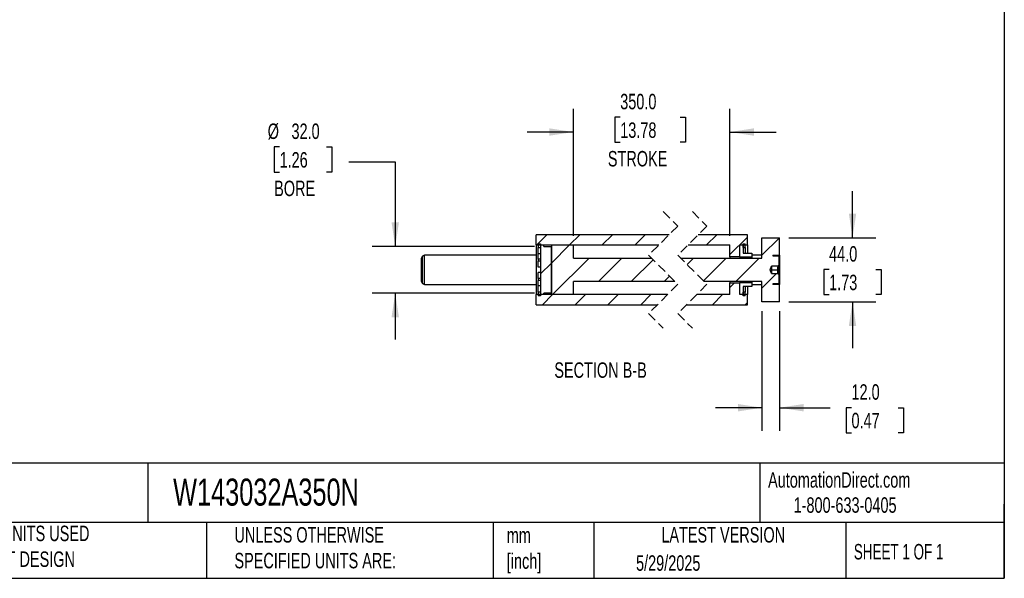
# Model space of a CAD drawing. Header units: millimetres. Extents: x 32 to 1365, y 32 to 1048.
# Tile 3 of 5: x 691 to 1365, y 32 to 414. Entities that reach past the tile are written whole.
import ezdxf

# ---------------------------------------------------------------- set-up
doc = ezdxf.new("R2010")
doc.units = ezdxf.units.MM
doc.header["$LTSCALE"] = 5
doc.linetypes.add('SLD-Dashed', pattern=[1.905, 1.27, -0.635])
doc.linetypes.add('SLD-Solid', pattern=[0])
doc.layers.add('DIMENSIONS', color=140, linetype='SLD-Solid', lineweight=25)
doc.layers.add('TEXT', color=140, linetype='SLD-Solid', lineweight=25)
doc.layers.add('HATCH', color=6, linetype='SLD-Solid')
doc.styles.add('SLDTEXTSTYLE0', font='TXT', dxfattribs={"width": 0.7})
doc.styles.add('SLDTEXTSTYLE1', font='TXT', dxfattribs={"width": 0.65})
doc.dimstyles.new('SLDDIMSTYLE2', dxfattribs={"dimtxt": 10.790039, "dimasz": 16.51, "dimexe": 0, "dimexo": 0.0625, "dimgap": 2.69751, "dimtad": 0, "dimtih": 1, "dimtoh": 1, "dimrnd": 1e-09, "dimzin": 4, "dimdsep": 46, "dimtxsty": 'SLDTEXTSTYLE0', "dimsah": 1, "dimcen": 0.09, "dimadec": 0, "dimazin": 1, "dimtfac": 1, "dimtmove": 0, "dimatfit": 0, "dimfxl": 0, "dimfrac": 2, "dimtolj": 1, "dimtzin": 12, "dimarcsym": 0})

# ---------------------------------------------------------------- blocks, each defined once
blk = doc.blocks.new('_D_36')
at = {"layer": 'DIMENSIONS'}
for p, q in [((1261.31, 264.93), (1261.31, 296.68)), ((1217.66, 264.93), (1277.18, 264.93)), ((1245.28, 243.07), (1241.65, 243.07)), ((1241.65, 243.07), (1241.65, 225.93)), ((1277.34, 243.07), (1280.96, 243.07)), ((1280.96, 243.07), (1280.96, 225.93)), ((1241.65, 225.93), (1245.28, 225.93)), ((1280.96, 225.93), (1277.34, 225.93)), ((1217.66, 220.93), (1277.18, 220.93)), ((1261.31, 220.93), (1261.31, 189.18))]:
    blk.add_line(p, q, dxfattribs=at)
for points in [[(1261.31, 264.93), (1263.85, 281.44), (1258.77, 281.44)], [(1261.31, 220.93), (1258.77, 204.42), (1263.85, 204.42)]]:
    blk.add_solid(points, dxfattribs=at)
at = {"layer": 'DIMENSIONS', "char_height": 10.583, "attachment_point": 1, "style": 'SLDTEXTSTYLE0'}
for s, insert in [('44.0', (1245.28, 259.13)), ('1.73', (1245.28, 239.57))]:
    blk.add_mtext(s, dxfattribs=dict(at, insert=insert))
blk = doc.blocks.new('_D_37')
at = {"layer": 'DIMENSIONS'}
for p, q in [((1199.31, 214.58), (1199.31, 132.65)), ((1211.31, 214.58), (1211.31, 132.65)), ((1199.31, 148.52), (1167.56, 148.52)), ((1211.31, 148.52), (1245.98, 148.52)), ((1260.6, 148.52), (1256.98, 148.52)), ((1256.98, 148.52), (1256.98, 131.37)), ((1292.66, 148.52), (1296.29, 148.52)), ((1296.29, 148.52), (1296.29, 131.37)), ((1256.98, 131.37), (1260.6, 131.37)), ((1296.29, 131.37), (1292.66, 131.37))]:
    blk.add_line(p, q, dxfattribs=at)
for points in [[(1199.31, 148.52), (1182.8, 151.06), (1182.8, 145.98)], [(1211.31, 148.52), (1227.82, 145.98), (1227.82, 151.06)]]:
    blk.add_solid(points, dxfattribs=at)
at = {"layer": 'DIMENSIONS', "char_height": 10.583, "attachment_point": 1, "style": 'SLDTEXTSTYLE0'}
for s, insert in [('12.0', (1260.6, 164.58)), ('0.47', (1260.6, 145.02))]:
    blk.add_mtext(s, dxfattribs=dict(at, insert=insert))
blk = doc.blocks.new('_D_38')
at = {"layer": 'DIMENSIONS'}
for p, q in [((1070.14, 266.28), (1070.14, 353.13)), ((1177.31, 266.28), (1177.31, 353.13)), ((1102.23, 347.35), (1098.6, 347.35)), ((1098.6, 347.35), (1098.6, 330.2)), ((1143.26, 347.35), (1146.89, 347.35)), ((1146.89, 347.35), (1146.89, 330.2)), ((1070.14, 337.25), (1038.39, 337.25)), ((1177.31, 337.25), (1209.06, 337.25)), ((1098.6, 330.2), (1102.23, 330.2)), ((1146.89, 330.2), (1143.26, 330.2))]:
    blk.add_line(p, q, dxfattribs=at)
for points in [[(1070.14, 337.25), (1053.63, 339.79), (1053.63, 334.71)], [(1177.31, 337.25), (1193.82, 334.71), (1193.82, 339.79)]]:
    blk.add_solid(points, dxfattribs=at)
at = {"layer": 'DIMENSIONS', "char_height": 10.583, "attachment_point": 1, "style": 'SLDTEXTSTYLE0'}
for s, insert in [('350.0', (1102.23, 363.4)), ('13.78', (1102.23, 343.84)), ('STROKE', (1093.76, 324.27))]:
    blk.add_mtext(s, dxfattribs=dict(at, insert=insert))
blk = doc.blocks.new('_D_39')
at = {"layer": 'DIMENSIONS'}
for p, q in [((868.96, 327.02), (865.34, 327.02)), ((865.34, 327.02), (865.34, 309.87)), ((901.03, 327.02), (904.65, 327.02)), ((904.65, 327.02), (904.65, 309.87)), ((916.41, 316.93), (948.16, 316.93)), ((948.16, 316.93), (948.16, 258.93)), ((865.34, 309.87), (868.96, 309.87)), ((904.65, 309.87), (901.03, 309.87)), ((1043.54, 258.93), (932.29, 258.93)), ((1043.54, 226.93), (932.29, 226.93)), ((948.16, 226.93), (948.16, 195.18))]:
    blk.add_line(p, q, dxfattribs=at)
for points in [[(948.16, 258.93), (950.7, 275.44), (945.62, 275.44)], [(948.16, 226.93), (945.62, 210.42), (950.7, 210.42)]]:
    blk.add_solid(points, dxfattribs=at)
at = {"layer": 'DIMENSIONS', "char_height": 10.583, "attachment_point": 1, "style": 'SLDTEXTSTYLE0'}
for s, insert in [('%%c', (860.82, 343.08)), ('32.0', (877.11, 343.08)), ('1.26', (868.96, 323.51)), ('BORE', (865.23, 303.95))]:
    blk.add_mtext(s, dxfattribs=dict(at, insert=insert))
blk = doc.blocks.new('SW_HATCH_1')
at = {"layer": 'HATCH', "color": 0}
for p, q in [((-116.39, 0), (-123.39, -7)), ((-93.93, 0), (-100.93, -7)), ((-71.48, 0), (-78.48, -7)), ((-49.03, 0), (-56.03, -7)), ((0, 0), (-7, -7)), ((20.9, -1.55), (8.9, -13.55)), ((42.9, -2), (30.9, -14)), ((-100.93, -7), (-113.27, -19.34)), ((-113.27, -19.34), (-120.77, -26.84)), ((-87.48, -16), (-112.48, -41)), ((-65.03, -16), (-81.03, -32)), ((-43.69, -17.11), (-58.58, -32)), ((-16, -16), (-20.39, -20.39)), ((6.45, -16), (-9.13, -31.58)), ((28.9, -16), (12.9, -32)), ((40.85, -26.5), (30.9, -36.45)), ((-32.43, -28.3), (-36.13, -32)), ((12.05, -32.85), (8.9, -36)), ((-112.48, -41), (-119.48, -48)), ((-90.03, -41), (-97.03, -48)), ((-67.58, -41), (-74.58, -48)), ((-45.13, -41), (-52.13, -48)), ((3.9, -41), (-3.1, -48)), ((20.9, -46.45), (19.35, -48))]:
    blk.add_line(p, q, dxfattribs=at)

msp = doc.modelspace()

# ---------------------------------------------------------------- linework, layer by layer
at = {"color": 7, "linetype": 'SLD-Dashed', "lineweight": 18}
for p, q in [((1131.652, 282.801), (1141.652, 272.863)), ((1151.652, 282.801), (1161.652, 272.863)), ((1141.652, 272.863), (1121.652, 252.863)), ((1161.652, 272.863), (1141.652, 252.863)), ((1121.652, 252.863), (1141.652, 232.988)), ((1141.652, 252.863), (1161.652, 232.988)), ((1141.652, 232.988), (1121.652, 212.988)), ((1161.652, 232.988), (1141.652, 212.988)), ((1121.652, 212.988), (1131.652, 203.051)), ((1141.652, 212.988), (1151.652, 203.051))]:
    msp.add_line(p, q, dxfattribs=at)
for p, q in [((1135.714, 266.926), (1044.636, 266.926)), ((1044.636, 259.926), (1044.636, 266.926)), ((1189.311, 266.926), (1155.714, 266.926)), ((1189.311, 259.926), (1189.311, 266.926)), ((1199.311, 264.926), (1211.311, 264.926)), ((1199.311, 250.926), (1199.311, 264.926)), ((1211.311, 252.926), (1211.311, 264.926)), ((1044.636, 259.926), (1128.714, 259.926)), ((1044.636, 259.926), (1044.636, 225.926)), ((1046.136, 260.748), (1046.136, 258.306)), ((1046.136, 260.748), (1047.636, 260.748)), ((1046.136, 258.306), (1047.636, 258.306)), ((1046.136, 253.904), (1046.136, 258.306)), ((1047.636, 260.748), (1047.636, 258.306)), ((1047.636, 259.926), (1049.886, 259.926)), ((1047.636, 259.926), (1047.636, 225.926)), ((1049.886, 258.926), (1049.886, 259.926)), ((1049.886, 258.926), (1055.136, 258.926)), ((1055.136, 259.926), (1055.136, 225.926)), ((1055.136, 259.926), (1070.136, 259.926)), ((1055.136, 226.926), (1055.136, 258.926)), ((1070.136, 250.926), (1070.136, 259.926)), ((1148.714, 259.926), (1177.311, 259.926)), ((1177.311, 251.776), (1177.311, 259.926)), ((1184.061, 259.926), (1186.311, 259.926)), ((1184.061, 251.776), (1184.061, 259.926)), ((1184.061, 259.926), (1189.311, 259.926)), ((1184.061, 251.776), (1184.061, 259.926)), ((1186.311, 260.748), (1187.811, 260.748)), ((1186.311, 258.306), (1186.311, 260.748)), ((1186.311, 259.926), (1186.311, 254.426)), ((1186.311, 258.306), (1187.811, 258.306)), ((1187.811, 258.306), (1187.811, 260.748)), ((1187.811, 258.306), (1187.811, 254.426)), ((1189.311, 259.926), (1189.311, 254.426)), ((966.136, 234.947), (966.136, 250.905)), ((968.136, 252.926), (966.886, 252.204)), ((966.886, 233.648), (966.886, 252.204)), ((1044.636, 252.926), (968.136, 252.926)), ((968.136, 232.926), (968.136, 252.926)), ((1047.636, 253.904), (1046.136, 253.904)), ((1046.136, 250.173), (1046.136, 253.904)), ((1047.636, 250.173), (1046.136, 250.173)), ((1046.136, 250.173), (1046.136, 248.893)), ((1070.136, 250.926), (1123.602, 250.926)), ((1143.602, 250.926), (1199.311, 250.926)), ((1184.061, 251.776), (1177.311, 251.776)), ((1177.311, 251.776), (1177.311, 250.926)), ((1184.061, 251.776), (1192.311, 251.776)), ((1184.061, 251.776), (1184.061, 250.926)), ((1184.061, 251.776), (1184.061, 250.926)), ((1186.311, 254.426), (1192.311, 254.426)), ((1192.311, 254.426), (1192.311, 251.776)), ((1199.311, 252.926), (1192.311, 252.926)), ((1192.311, 251.776), (1192.311, 250.926)), ((1206.811, 252.926), (1211.311, 252.926)), ((1206.811, 252.926), (1206.811, 252.426)), ((1206.811, 252.426), (1210.561, 252.426)), ((1210.811, 252.176), (1210.811, 246.176)), ((1211.311, 252.926), (1211.311, 232.926)), ((1047.636, 248.893), (1046.136, 248.893)), ((1046.136, 244.676), (1046.136, 248.893)), ((1047.636, 244.676), (1046.136, 244.676)), ((1204.837, 242.926), (1205.747, 245.426)), ((1205.747, 240.426), (1204.837, 242.926)), ((1205.747, 245.426), (1205.811, 245.426)), ((1205.747, 245.426), (1205.747, 240.426)), ((1210.061, 245.426), (1205.811, 245.426)), ((1205.811, 245.426), (1205.811, 244.176)), ((1205.811, 244.176), (1205.811, 241.676)), ((1205.811, 242.926), (1210.447, 242.926)), ((1210.061, 245.426), (1210.811, 246.176)), ((1210.447, 245.426), (1210.061, 245.426)), ((1210.811, 246.176), (1210.811, 239.676)), ((1047.636, 241.176), (1046.136, 241.176)), ((1046.136, 236.959), (1046.136, 241.176)), ((1047.636, 236.959), (1046.136, 236.959)), ((1046.136, 236.959), (1046.136, 235.679)), ((1205.811, 240.426), (1205.747, 240.426)), ((1205.811, 241.676), (1205.811, 240.426)), ((1205.811, 240.426), (1210.061, 240.426)), ((1210.811, 239.676), (1210.061, 240.426)), ((1210.061, 240.426), (1210.447, 240.426)), ((1210.811, 239.676), (1210.811, 233.676)), ((966.886, 233.648), (968.136, 232.926)), ((968.136, 232.926), (1044.636, 232.926)), ((1047.636, 235.679), (1046.136, 235.679)), ((1046.136, 231.948), (1046.136, 235.679)), ((1047.636, 231.948), (1046.136, 231.948)), ((1046.136, 227.546), (1046.136, 231.948)), ((1139.702, 234.926), (1070.136, 234.926)), ((1070.136, 225.926), (1070.136, 234.926)), ((1199.311, 234.926), (1159.702, 234.926)), ((1177.311, 234.926), (1177.311, 234.076)), ((1177.311, 225.926), (1177.311, 234.076)), ((1177.311, 234.076), (1184.061, 234.076)), ((1184.061, 234.926), (1184.061, 234.076)), ((1184.061, 234.926), (1184.061, 234.076)), ((1184.061, 225.926), (1184.061, 234.076)), ((1192.311, 234.076), (1184.061, 234.076)), ((1184.061, 225.926), (1184.061, 234.076)), ((1192.311, 231.426), (1186.311, 231.426)), ((1186.311, 231.426), (1186.311, 225.926)), ((1187.811, 231.426), (1187.811, 227.546)), ((1189.311, 231.426), (1189.311, 225.926)), ((1192.311, 234.926), (1192.311, 234.076)), ((1192.311, 234.076), (1192.311, 231.426)), ((1192.311, 232.926), (1199.311, 232.926)), ((1199.311, 220.926), (1199.311, 234.926)), ((1210.561, 233.426), (1206.811, 233.426)), ((1206.811, 233.426), (1206.811, 232.926)), ((1211.311, 232.926), (1206.811, 232.926)), ((1211.311, 220.926), (1211.311, 232.926)), ((1134.589, 225.926), (1044.636, 225.926)), ((1044.636, 218.926), (1044.636, 225.926)), ((1046.136, 227.546), (1046.136, 225.104)), ((1047.636, 227.546), (1046.136, 227.546)), ((1047.636, 225.104), (1046.136, 225.104)), ((1047.636, 227.546), (1047.636, 225.104)), ((1049.886, 225.926), (1047.636, 225.926)), ((1055.136, 226.926), (1049.886, 226.926)), ((1049.886, 225.926), (1049.886, 226.926)), ((1070.136, 225.926), (1055.136, 225.926)), ((1177.311, 225.926), (1154.589, 225.926)), ((1186.311, 225.926), (1184.061, 225.926)), ((1189.311, 225.926), (1184.061, 225.926)), ((1187.811, 227.546), (1186.311, 227.546)), ((1186.311, 225.104), (1186.311, 227.546)), ((1187.811, 225.104), (1186.311, 225.104)), ((1187.811, 225.104), (1187.811, 227.546)), ((1189.311, 218.926), (1189.311, 225.926)), ((1044.636, 218.926), (1127.589, 218.926)), ((1147.589, 218.926), (1189.311, 218.926)), ((1211.311, 220.926), (1199.311, 220.926))]:
    msp.add_line(p, q)
for centre, radius, start, end in [((967.636, 250.905), 1.5, 120.000784, 179.998885), ((1210.561, 252.176), 0.25, 0.000517, 89.998843), ((967.636, 234.947), 1.5, 180.001115, 239.999216), ((1210.561, 233.676), 0.25, 270.001157, 359.999483)]:
    msp.add_arc(centre, radius, start, end)
for points in [[(1210.447, 242.926), (1210.276, 243.282), (1209.983, 243.888), (1210.116, 244.795), (1210.345, 245.231), (1210.447, 245.426)], [(1210.447, 240.426), (1210.276, 240.782), (1209.983, 241.388), (1210.116, 242.295), (1210.345, 242.731), (1210.447, 242.926)]]:
    msp.add_open_spline(points, degree=3, knots=[0, 0, 0, 0, 0.4397724, 0.7488485, 1, 1, 1, 1])
at = {"layer": 'TEXT'}
for p, q in [((1365.25, 1047.75), (1365.25, 31.75)), ((1365.25, 110.631), (31.75, 110.631)), ((778.794, 110.631), (778.794, 69.85)), ((1197.877, 110.631), (1197.877, 69.85)), ((1365.25, 31.75), (1365.25, 82.55)), ((1365.25, 69.85), (31.75, 69.85)), ((818.901, 69.85), (818.901, 31.75)), ((1015.122, 69.85), (1015.122, 31.75)), ((1084.06, 69.85), (1084.06, 31.75)), ((1256.744, 69.85), (1256.744, 31.75)), ((31.75, 31.75), (1365.25, 31.75))]:
    msp.add_line(p, q, dxfattribs=at)

# ---------------------------------------------------------------- block references
at = {"layer": 'HATCH'}
msp.add_blockref('SW_HATCH_1', (1168.409, 266.926), dxfattribs=at)

# ---------------------------------------------------------------- texts
at = {"layer": 'TEXT'}
for s, insert, char_height, attachment_point, style in [('SECTION B-B', (1088.754, 179.571), 10.58333, 2, 'SLDTEXTSTYLE0'), ('AutomationDirect.com', (1203.475, 104.383), 10.58333, 1, 'SLDTEXTSTYLE0'), ('W143032A350N', (796.039, 100.032), 18.52083, 1, 'SLDTEXTSTYLE0'), ('1-800-633-0405', (1220.958, 87.185), 10.58333, 1, 'SLDTEXTSTYLE0'), ('METRIC UNITS USED ^JFOR PART DESIGN', (638.022, 67.779), 10.58333, 1, 'SLDTEXTSTYLE0'), ('UNLESS OTHERWISE ^JSPECIFIED UNITS ARE:', (838.04, 66.803), 10.58333, 1, 'SLDTEXTSTYLE0'), ('mm^J[inch]', (1024.536, 66.486), 10.5833, 1, 'SLDTEXTSTYLE0'), ('LATEST VERSION', (1172.761, 66.82), 10.58333, 2, 'SLDTEXTSTYLE0'), ('SHEET 1 OF 1', (1262.206, 55.257), 10.58333, 1, 'SLDTEXTSTYLE1'), ('5/29/2025', (1113.064, 47.486), 10.5833, 1, 'SLDTEXTSTYLE0')]:
    msp.add_mtext(s, dxfattribs=dict(at, insert=insert, char_height=char_height, attachment_point=attachment_point, style=style))

# ---------------------------------------------------------------- dimensions: what is measured, and where the dimension line sits
at = {"layer": 'DIMENSIONS'}
dim = msp.add_linear_dim(base=(1177.311, 337.252), p1=(1070.136, 259.926), p2=(1177.311, 259.926), text='350.0\\PSTROKE', dimstyle='SLDDIMSTYLE2', dxfattribs=at)
dim.commit()
dim.dimension.update_dxf_attribs({"geometry": '_D_38', "text_midpoint": (1122.745, 337.252), "dimtype": 160})
dim = msp.add_linear_dim(base=(948.165, 226.926), p1=(1049.886, 258.926), p2=(1049.886, 226.926), angle=90, text='%%c<>\\PBORE', dimstyle='SLDDIMSTYLE2', dxfattribs=at)
dim.commit()
dim.dimension.update_dxf_attribs({"geometry": '_D_39', "text_midpoint": (948.165, 316.926), "dimtype": 160})
dim = msp.add_linear_dim(base=(1261.308, 264.926), p1=(1211.311, 220.926), p2=(1211.311, 264.926), angle=90, dimstyle='SLDDIMSTYLE2', dxfattribs=at)
dim.commit()
dim.dimension.update_dxf_attribs({"geometry": '_D_36', "text_midpoint": (1261.308, 243.074), "dimtype": 160})
dim = msp.add_linear_dim(base=(1199.311, 148.522), p1=(1211.311, 220.926), p2=(1199.311, 220.926), dimstyle='SLDDIMSTYLE2', dxfattribs=at)
dim.commit()
dim.dimension.update_dxf_attribs({"geometry": '_D_37', "text_midpoint": (1276.633, 148.522), "dimtype": 160})

doc.saveas('drawing.dxf')
